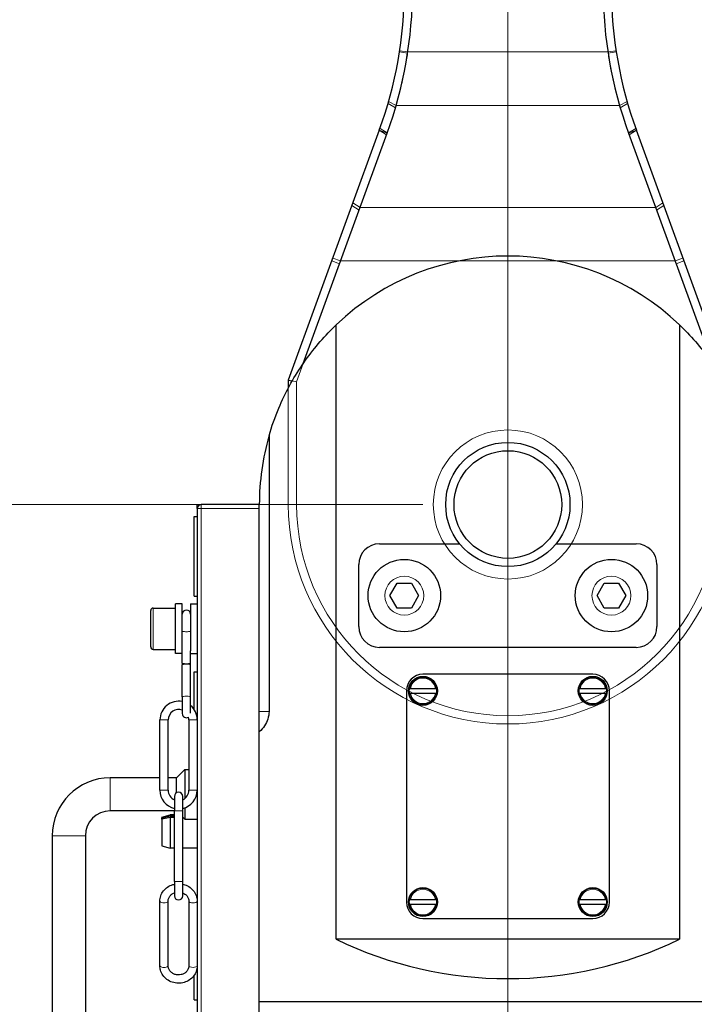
# Model space of a CAD drawing. Header units: millimetres. Extents: x 0 to 18279, y -668 to 2227.
# Tile 15 of 44: x 900 to 1062, y 1147 to 1385. Entities that reach past the tile are written whole.
import ezdxf

# ---------------------------------------------------------------- set-up
doc = ezdxf.new("R2010")
doc.units = ezdxf.units.MM
doc.header["$LTSCALE"] = 7.5
for name, color, linetype, lineweight in [('Dimension (ISO)', 7, 'Continuous', 9), ('Hidden (ISO)', 7, 'Continuous', 18), ('Hidden Narrow (ISO)', 7, 'Continuous', 9), ('Section Line (ISO)', 7, 'Continuous', 18), ('Visible (ISO)', 7, 'Continuous', 25), ('Visible Narrow (ISO)', 7, 'Continuous', 18)]:
    doc.layers.add(name, color=color, linetype=linetype, lineweight=lineweight)
doc.styles.add('Text 2_0 mm', font='ARIALN.TTF')
doc.dimstyles.new('Imenco', dxfattribs={"dimscale": 7.5, "dimtxt": 2, "dimasz": 2.5, "dimexe": 1.2, "dimexo": 1, "dimgap": 0.2, "dimtad": 1, "dimrnd": 1e-08, "dimtxsty": 'Text 2_0 mm', "dimcen": 0.09, "dimdle": 10, "dimclrd": 256, "dimclre": 256, "dimclrt": 256, "dimazin": 2, "dimtfac": 1, "dimtdec": 3, "dimtmove": 0, "dimatfit": 3, "dimfxl": 1, "dimtolj": 1, "dimlwd": -1, "dimlwe": -1, "dimarcsym": 0})

# ---------------------------------------------------------------- blocks, each defined once
blk = doc.blocks.new('*D22')
at = {"layer": 'Defpoints', "color": 0, "transparency": 16777216}
for p in [(1034.54, 1944.81), (1133.37, 967.81), (1377.08, 967.81)]:
    blk.add_point(p, dxfattribs=at)
at = {"layer": 'Dimension (ISO)', "transparency": 16777216}
for p, q in [((1042.04, 1944.81), (1386.08, 1944.81)), ((1377.08, 1926.06), (1377.08, 986.56)), ((1140.87, 967.81), (1386.08, 967.81))]:
    blk.add_line(p, q, dxfattribs=at)
for points in [[(1373.96, 1926.06), (1380.21, 1926.06), (1377.08, 1944.81)], [(1373.96, 986.56), (1380.21, 986.56), (1377.08, 967.81)]]:
    blk.add_solid(points, dxfattribs=at)
at = {"layer": 'Dimension (ISO)', "transparency": 16777216, "insert": (1360.26, 1442.73), "char_height": 15, "attachment_point": 1, "rotation": 90, "style": 'Text 2_0 mm'}
blk.add_mtext('\\A1;977', dxfattribs=at)
blk = doc.blocks.new('*D23')
at = {"layer": 'Defpoints', "color": 0, "transparency": 16777216}
for p in [(1034.54, 1944.81), (1434.54, 1944.81), (1017.37, 766.81)]:
    blk.add_point(p, dxfattribs=at)
at = {"layer": 'Dimension (ISO)', "transparency": 16777216}
for p, q in [((1042.04, 1944.81), (1443.54, 1944.81)), ((1434.54, 785.56), (1434.54, 1926.06)), ((1024.87, 766.81), (1443.54, 766.81))]:
    blk.add_line(p, q, dxfattribs=at)
for points in [[(1431.42, 1926.06), (1437.67, 1926.06), (1434.54, 1944.81)], [(1431.42, 785.56), (1437.67, 785.56), (1434.54, 766.81)]]:
    blk.add_solid(points, dxfattribs=at)
at = {"layer": 'Dimension (ISO)', "transparency": 16777216, "insert": (1417.73, 1338.01), "char_height": 15, "attachment_point": 1, "rotation": 90, "style": 'Text 2_0 mm'}
blk.add_mtext('\\A1;1178', dxfattribs=at)
blk = doc.blocks.new('*D30')
at = {"layer": 'Defpoints', "color": 0, "transparency": 16777216}
for p in [(1000.2, 1944.81), (821.93, 1267.81), (1004.37, 1267.81)]:
    blk.add_point(p, dxfattribs=at)
at = {"layer": 'Dimension (ISO)', "transparency": 16777216}
for p, q in [((992.7, 1944.81), (812.93, 1944.81)), ((821.93, 1926.06), (821.93, 1286.56)), ((996.87, 1267.81), (812.93, 1267.81))]:
    blk.add_line(p, q, dxfattribs=at)
for points in [[(818.8, 1926.06), (825.05, 1926.06), (821.93, 1944.81)], [(818.8, 1286.56), (825.05, 1286.56), (821.93, 1267.81)]]:
    blk.add_solid(points, dxfattribs=at)
at = {"layer": 'Dimension (ISO)', "transparency": 16777216, "insert": (805.11, 1592.69), "char_height": 15, "attachment_point": 1, "rotation": 90, "style": 'Text 2_0 mm'}
blk.add_mtext('\\A1;677', dxfattribs=at)
blk = doc.blocks.new('2dTransSection0')
at = {"layer": 'Section Line (ISO)', "linetype": 'Continuous'}
blk.add_line((135.65, 264.376), (135.65, 91.346), dxfattribs=at)

msp = doc.modelspace()

# ---------------------------------------------------------------- linework, layer by layer
at = {"layer": 'Hidden (ISO)'}
for p, q in [((988.06, 1357.073), (981.687, 1339.561)), ((988.228, 1357.532), (988.06, 1357.073)), ((1046.682, 1357.073), (1046.515, 1357.532)), ((1053.056, 1339.561), (1046.682, 1357.073)), ((966.371, 1297.46), (967.979, 1301.878)), ((964.371, 1295.938), (964.371, 1267.813)), ((965.314, 1297.647), (966.371, 1297.46)), ((966.371, 1267.813), (966.371, 1297.46))]:
    msp.add_line(p, q, dxfattribs=at)
msp.add_circle((1017.371, 1267.813), 18, dxfattribs=at)
for radius in [53, 51]:
    msp.add_arc((1017.371, 1267.813), radius, 180, 0, dxfattribs=at)
for points, knots in [([(993.175, 1376.801), (993.006, 1375.705), (992.818, 1374.603), (992.401, 1372.395), (992.174, 1371.289), (991.928, 1370.187), (991.66, 1368.985), (991.369, 1367.787), (990.844, 1365.782), (990.621, 1364.971), (990.388, 1364.165)], [23.1074402, 23.1074402, 23.1074402, 23.1074402, 23.4335157, 23.4335157, 23.7595911, 23.7595911, 23.7595911, 24.1147928, 24.1147928, 24.3585137, 24.3585137, 24.3585137, 24.3585137]), ([(1044.355, 1364.165), (1044.122, 1364.971), (1043.899, 1365.782), (1043.374, 1367.787), (1043.083, 1368.985), (1042.815, 1370.187), (1042.557, 1371.341), (1042.32, 1372.498), (1041.908, 1374.705), (1041.729, 1375.755), (1041.567, 1376.801)], [6.671411, 6.671411, 6.671411, 6.671411, 6.9151319, 6.9151319, 7.2703336, 7.2703336, 7.2703336, 7.6115533, 7.6115533, 7.9224845, 7.9224845, 7.9224845, 7.9224845]), ([(990.234, 1363.637), (990.109, 1363.211), (989.981, 1362.786), (989.665, 1361.763), (989.475, 1361.165), (989.279, 1360.569), (989.086, 1359.982), (988.887, 1359.396), (988.534, 1358.384), (988.382, 1357.958), (988.228, 1357.532)], [4.998370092, 4.998370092, 4.998370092, 4.998370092, 5.011443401, 5.011443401, 5.029912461, 5.029912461, 5.029912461, 5.048121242, 5.048121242, 5.061454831, 5.061454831, 5.061454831, 5.061454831]), ([(990.388, 1364.165), (990.362, 1364.077), (990.337, 1363.989), (990.286, 1363.813), (990.26, 1363.725), (990.234, 1363.637)], [24.358513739, 24.358513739, 24.358513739, 24.358513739, 24.385127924, 24.385127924, 24.41174211, 24.41174211, 24.41174211, 24.41174211]), ([(1044.509, 1363.637), (1044.483, 1363.725), (1044.457, 1363.813), (1044.406, 1363.989), (1044.381, 1364.077), (1044.355, 1364.165)], [6.618182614, 6.618182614, 6.618182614, 6.618182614, 6.6447968, 6.6447968, 6.671410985, 6.671410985, 6.671410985, 6.671410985]), ([(1046.515, 1357.532), (1046.332, 1358.036), (1046.153, 1358.54), (1045.803, 1359.553), (1045.631, 1360.06), (1045.464, 1360.569), (1045.297, 1361.078), (1045.134, 1361.588), (1044.815, 1362.611), (1044.66, 1363.123), (1044.509, 1363.637)], [1.221730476, 1.221730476, 1.221730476, 1.221730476, 1.237501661, 1.237501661, 1.253272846, 1.253272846, 1.253272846, 1.26904403, 1.26904403, 1.284815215, 1.284815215, 1.284815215, 1.284815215]), ([(981.453, 1338.919), (981.108, 1337.966), (980.759, 1337.006), (979.979, 1334.858), (979.547, 1333.668), (979.113, 1332.473), (978.719, 1331.388), (978.323, 1330.299), (977.613, 1328.347), (977.299, 1327.483), (976.985, 1326.62)], [1.30899694, 1.30899694, 1.30899694, 1.30899694, 1.36783469, 1.36783469, 1.43989663, 1.43989663, 1.43989663, 1.50534648, 1.50534648, 1.55711626, 1.55711626, 1.55711626, 1.55711626]), ([(981.687, 1339.561), (981.648, 1339.455), (981.609, 1339.348), (981.531, 1339.134), (981.492, 1339.027), (981.453, 1338.919)], [1.505767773, 1.505767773, 1.505767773, 1.505767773, 1.540924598, 1.540924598, 1.576081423, 1.576081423, 1.576081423, 1.576081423]), ([(1053.29, 1338.919), (1053.251, 1339.027), (1053.212, 1339.134), (1053.134, 1339.348), (1053.095, 1339.455), (1053.056, 1339.561)], [-5.54551375, -5.54551375, -5.54551375, -5.54551375, -5.510356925, -5.510356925, -5.4752001, -5.4752001, -5.4752001, -5.4752001]), ([(1057.758, 1326.62), (1057.444, 1327.483), (1057.13, 1328.347), (1056.42, 1330.299), (1056.024, 1331.388), (1055.63, 1332.473), (1055.196, 1333.668), (1054.763, 1334.858), (1053.984, 1337.006), (1053.635, 1337.966), (1053.29, 1338.919)], [-1.55711626, -1.55711626, -1.55711626, -1.55711626, -1.50534648, -1.50534648, -1.43989663, -1.43989663, -1.43989663, -1.36783469, -1.36783469, -1.30899694, -1.30899694, -1.30899694, -1.30899694])]:
    msp.add_open_spline(points, degree=3, knots=knots, dxfattribs=at)
at = {"layer": 'Hidden Narrow (ISO)'}
for p, q in [((991.199, 1377.106), (993.175, 1376.801)), ((993.222, 1377.106), (991.245, 1377.405)), ((993.222, 1377.106), (1041.521, 1377.106)), ((1043.498, 1377.405), (1041.521, 1377.106)), ((1041.567, 1376.801), (1043.544, 1377.106)), ((990.388, 1364.165), (988.593, 1365.145)), ((1046.15, 1365.145), (1044.355, 1364.165)), ((988.449, 1364.643), (990.234, 1363.637)), ((1044.355, 1364.165), (990.388, 1364.165)), ((1044.509, 1363.637), (1046.294, 1364.643)), ((986.341, 1358.173), (988.06, 1357.073)), ((988.228, 1357.532), (986.507, 1358.632)), ((1048.236, 1358.632), (1046.515, 1357.532)), ((1046.682, 1357.073), (1048.402, 1358.173)), ((979.734, 1340.02), (981.453, 1338.919)), ((981.687, 1339.561), (979.967, 1340.661)), ((981.687, 1339.561), (1053.056, 1339.561)), ((1054.776, 1340.661), (1053.056, 1339.561)), ((1053.29, 1338.919), (1055.009, 1340.02)), ((976.985, 1326.62), (975.114, 1327.328)), ((1059.629, 1327.328), (1057.758, 1326.62)), ((974.856, 1326.62), (976.736, 1325.936)), ((1057.758, 1326.62), (976.985, 1326.62)), ((1058.007, 1325.936), (1059.886, 1326.62)), ((964.371, 1267.813), (966.371, 1267.813))]:
    msp.add_line(p, q, dxfattribs=at)
at = {"layer": 'Visible (ISO)'}
for p, q in [((986.341, 1358.173), (964.371, 1297.813)), ((1070.371, 1297.813), (1048.402, 1358.173)), ((967.979, 1301.878), (988.22, 1357.489)), ((1046.523, 1357.489), (1066.764, 1301.878)), ((975.962, 1162.813), (975.962, 1311.232)), ((1058.781, 1311.232), (1058.781, 1162.813)), ((964.371, 1297.813), (965.314, 1297.647)), ((964.371, 1297.813), (964.371, 1295.938)), ((959.711, 1284.404), (959.711, 1217.813)), ((942.371, 1266.813), (942.371, 1267.813)), ((942.371, 1267.813), (943.371, 1267.813)), ((957.371, 1267.813), (943.371, 1267.813)), ((957.371, 1217.813), (957.371, 1267.813)), ((942.371, 1266.813), (942.371, 1028.813)), ((941.671, 1245.703), (941.671, 1264.923)), ((941.671, 1264.923), (942.371, 1264.923)), ((986.371, 1258.313), (1005.763, 1258.313)), ((1028.98, 1258.313), (1048.371, 1258.313)), ((981.371, 1238.313), (981.371, 1253.313)), ((1053.371, 1253.313), (1053.371, 1238.313)), ((988.907, 1245.813), (990.639, 1248.813)), ((990.639, 1248.813), (994.104, 1248.813)), ((994.104, 1248.813), (995.836, 1245.813)), ((1038.907, 1245.813), (1040.639, 1248.813)), ((1040.639, 1248.813), (1044.104, 1248.813)), ((1044.104, 1248.813), (1045.836, 1245.813)), ((937.171, 1231.813), (937.171, 1243.813)), ((938.771, 1243.813), (937.171, 1243.813)), ((938.771, 1232.441), (938.771, 1243.813)), ((940.771, 1243.813), (940.771, 1232.441)), ((940.771, 1243.813), (942.371, 1243.813)), ((941.671, 1245.703), (942.371, 1245.703)), ((990.639, 1242.813), (988.907, 1245.813)), ((995.836, 1245.813), (994.104, 1242.813)), ((1040.639, 1242.813), (1038.907, 1245.813)), ((1045.836, 1245.813), (1044.104, 1242.813)), ((931.171, 1233.413), (931.171, 1242.213)), ((931.771, 1242.813), (937.171, 1242.813)), ((994.104, 1242.813), (990.639, 1242.813)), ((1044.104, 1242.813), (1040.639, 1242.813)), ((931.771, 1232.813), (937.171, 1232.813)), ((938.771, 1231.813), (937.171, 1231.813)), ((938.771, 1229.525), (938.771, 1232.441)), ((940.771, 1229.525), (940.771, 1232.441)), ((940.771, 1231.813), (942.371, 1231.813)), ((1048.371, 1233.313), (986.371, 1233.313)), ((938.771, 1229.525), (938.771, 1229.101)), ((940.771, 1229.101), (940.771, 1229.525)), ((938.771, 1221.375), (938.771, 1229.101)), ((940.771, 1221.375), (940.771, 1229.101)), ((941.671, 1218.223), (941.671, 1227.423)), ((941.671, 1227.423), (942.371, 1227.423)), ((1037.871, 1226.813), (996.871, 1226.813)), ((992.871, 1222.813), (992.871, 1171.813)), ((993.638, 1223.413), (993.841, 1223.413)), ((993.841, 1222.213), (993.638, 1222.213)), ((993.841, 1223.413), (999.902, 1223.413)), ((999.902, 1222.213), (993.841, 1222.213)), ((999.902, 1223.413), (1000.105, 1223.413)), ((1000.105, 1222.213), (999.902, 1222.213)), ((1034.638, 1223.413), (1034.841, 1223.413)), ((1034.841, 1222.213), (1034.638, 1222.213)), ((1034.841, 1223.413), (1040.902, 1223.413)), ((1040.902, 1222.213), (1034.841, 1222.213)), ((1040.902, 1223.413), (1041.105, 1223.413)), ((1041.105, 1222.213), (1040.902, 1222.213)), ((1041.871, 1171.813), (1041.871, 1222.813)), ((938.771, 1221.375), (938.771, 1217.313)), ((940.771, 1217.455), (940.771, 1221.375)), ((957.371, 1212.886), (957.371, 1217.813)), ((933.371, 1198.813), (933.371, 1215.813)), ((935.371, 1198.813), (935.371, 1215.813)), ((940.371, 1215.813), (940.371, 1198.813)), ((957.371, 1147.813), (957.371, 1212.886)), ((937.371, 1201.813), (939.371, 1203.813)), ((939.371, 1203.813), (939.371, 1196.813)), ((939.371, 1203.813), (940.371, 1203.813)), ((933.371, 1201.813), (921.371, 1201.813)), ((937.371, 1201.813), (935.371, 1201.813)), ((937.371, 1198.179), (937.371, 1201.813)), ((936.871, 1197.313), (936.871, 1193.813)), ((938.871, 1193.813), (938.871, 1197.313)), ((936.871, 1193.813), (921.371, 1193.813)), ((936.871, 1176.813), (936.871, 1193.813)), ((938.871, 1176.813), (938.871, 1193.813)), ((939.371, 1194.57), (939.371, 1191.813)), ((933.871, 1192.319), (935.871, 1192.855)), ((933.871, 1192.157), (935.871, 1192.668)), ((933.871, 1192.319), (933.871, 1192.157)), ((935.871, 1192.248), (933.871, 1191.794)), ((933.871, 1191.794), (933.871, 1192.157)), ((933.871, 1191.794), (933.871, 1185.391)), ((935.871, 1192.855), (935.871, 1192.668)), ((936.871, 1192.855), (935.871, 1192.855)), ((935.871, 1192.668), (936.871, 1192.668)), ((936.871, 1192.248), (935.871, 1192.248)), ((935.871, 1192.248), (935.871, 1184.855)), ((938.871, 1192.313), (939.371, 1191.813)), ((938.936, 1192.248), (938.871, 1192.248)), ((939.371, 1191.813), (942.371, 1191.813)), ((907.371, 1187.813), (907.371, 1097.813)), ((915.371, 1187.813), (915.371, 1097.813)), ((933.871, 1185.391), (935.871, 1184.855)), ((936.871, 1184.855), (935.871, 1184.855)), ((942.371, 1184.855), (938.871, 1184.855)), ((936.871, 1176.813), (936.871, 1173.313)), ((938.871, 1173.313), (938.871, 1176.813)), ((993.638, 1172.413), (993.841, 1172.413)), ((993.841, 1172.413), (999.902, 1172.413)), ((999.902, 1172.413), (1000.105, 1172.413)), ((1034.638, 1172.413), (1034.841, 1172.413)), ((1034.841, 1172.413), (1040.902, 1172.413)), ((1040.902, 1172.413), (1041.105, 1172.413)), ((933.371, 1156.422), (933.371, 1172.019)), ((935.371, 1156.422), (935.371, 1172.019)), ((940.371, 1172.019), (940.371, 1156.422)), ((993.841, 1171.213), (993.638, 1171.213)), ((999.902, 1171.213), (993.841, 1171.213)), ((1000.105, 1171.213), (999.902, 1171.213)), ((1034.841, 1171.213), (1034.638, 1171.213)), ((1040.902, 1171.213), (1034.841, 1171.213)), ((1041.105, 1171.213), (1040.902, 1171.213)), ((996.871, 1167.813), (1037.871, 1167.813)), ((1058.781, 1162.813), (975.962, 1162.813)), ((941.671, 1148.203), (941.671, 1154.165)), ((941.671, 1148.203), (942.371, 1148.203)), ((957.371, 1147.813), (1077.371, 1147.813))]:
    msp.add_line(p, q, dxfattribs=at)
for centre, radius in [((1017.371, 1267.813), 15), ((1017.371, 1267.813), 13), ((992.371, 1245.813), 8.75), ((1042.371, 1245.813), 8.75), ((996.871, 1222.813), 3.5), ((1037.871, 1222.813), 3.5), ((996.871, 1171.813), 3.5), ((1037.871, 1171.813), 3.5)]:
    msp.add_circle(centre, radius, dxfattribs=at)
for centre, radius, start, end in [((892.371, 1392.375), 100, 340, 0), ((892.371, 1392.375), 102, 340, 0), ((1142.371, 1392.375), 102, 180, 200), ((1142.371, 1392.375), 100, 180, 200), ((1017.371, 1267.813), 60, 46.3573, 133.6427), ((1017.371, 1267.813), 60, 163.94792, 180), ((943.371, 1266.813), 1, 90, 180), ((986.371, 1253.313), 5, 90, 180), ((1048.371, 1253.313), 5, 0, 90), ((931.771, 1242.213), 0.6, 90, 180), ((939.771, 1241.313), 1, 0, 180), ((986.371, 1238.313), 5, 180, 270), ((1048.371, 1238.313), 5, 270, 0), ((931.771, 1233.413), 0.6, 180, 270), ((996.871, 1222.813), 4, 90, 180), ((1037.871, 1222.813), 4, 0, 90), ((996.871, 1222.813), 3.369, 169.7405, 190.2595), ((996.871, 1222.813), 3.369, 349.7405, 10.2595), ((1037.871, 1222.813), 3.369, 169.7405, 190.2595), ((1037.871, 1222.813), 3.369, 349.7405, 10.2595), ((937.871, 1215.813), 4.5, 78.46304, 180), ((937.871, 1215.813), 2.5, 68.8998, 180), ((937.871, 1215.813), 4.5, 0, 49.87597), ((939.771, 1217.313), 1, 180, 301.05198), ((937.871, 1215.813), 2.5, 0, 14.91111), ((921.371, 1187.813), 14, 90, 180), ((937.871, 1198.813), 4.5, 180, 257.16041), ((937.871, 1198.813), 2.5, 180, 246.42182), ((937.871, 1198.813), 4.5, 282.83959, 0), ((937.871, 1198.813), 2.5, 293.57818, 0), ((937.871, 1197.313), 1, 0, 180), ((921.371, 1187.813), 6, 90, 180), ((937.871, 1173.313), 1, 180, 0), ((996.871, 1171.813), 3.369, 169.7405, 190.2595), ((996.871, 1171.813), 3.369, 349.7405, 10.2595), ((1037.871, 1171.813), 3.369, 169.7405, 190.2595), ((1037.871, 1171.813), 3.369, 349.7405, 10.2595), ((996.871, 1171.813), 4, 180, 270), ((1037.871, 1171.813), 4, 270, 0), ((1017.371, 1248.313), 95, 244.15807, 295.84193)]:
    msp.add_arc(centre, radius, start, end, dxfattribs=at)
for points, knots in [([(959.711, 1284.404), (960.368, 1286.682), (961.157, 1288.92), (963.615, 1294.759), (965.516, 1298.245), (969.874, 1304.679), (972.332, 1307.626), (975.278, 1310.573), (975.617, 1310.904), (975.962, 1311.232)], [-17.0781022, -17.0781022, -17.0781022, -17.0781022, -16.3815918, -16.3815918, -15.2058812, -15.2058812, -14.0301706, -14.0301706, -13.8801955, -13.8801955, -13.8801955, -13.8801955]), ([(1058.781, 1311.232), (1059.125, 1310.904), (1059.465, 1310.573), (1062.411, 1307.626), (1064.869, 1304.679), (1069.227, 1298.245), (1071.128, 1294.759), (1073.586, 1288.92), (1074.375, 1286.682), (1075.032, 1284.404)], [-4.8528175, -4.8528175, -4.8528175, -4.8528175, -4.7028425, -4.7028425, -3.5271318, -3.5271318, -2.3514212, -2.3514212, -1.6549109, -1.6549109, -1.6549109, -1.6549109]), ([(959.711, 1217.813), (959.711, 1217.217), (959.611, 1216.585), (959.228, 1215.406), (958.948, 1214.857), (958.293, 1213.849), (957.853, 1213.336), (957.371, 1212.886)], [1.94911464, 1.94911464, 1.94911464, 1.94911464, 2.12781324, 2.12781324, 2.30651184, 2.30651184, 2.52032856, 2.52032856, 2.52032856, 2.52032856]), ([(933.371, 1172.019), (933.371, 1172.462), (933.447, 1172.904), (933.739, 1173.745), (933.957, 1174.143), (934.515, 1174.861), (934.857, 1175.178), (935.632, 1175.701), (936.068, 1175.904), (936.639, 1176.071), (936.755, 1176.1), (936.871, 1176.125)], [0, 0, 0, 0, 0.3085949, 0.3085949, 0.6198129, 0.6198129, 0.9372965, 0.9372965, 1.261377, 1.261377, 1.3426411, 1.3426411, 1.3426411, 1.3426411]), ([(938.871, 1176.125), (939.045, 1176.088), (939.217, 1176.042), (939.841, 1175.833), (940.273, 1175.611), (941.036, 1175.048), (941.369, 1174.709), (941.898, 1173.952), (942.098, 1173.536), (942.321, 1172.748), (942.371, 1172.384), (942.371, 1172.019)], [1.7989516, 1.7989516, 1.7989516, 1.7989516, 1.9197147, 1.9197147, 2.2478223, 2.2478223, 2.5710984, 2.5710984, 2.8874878, 2.8874878, 3.1415927, 3.1415927, 3.1415927, 3.1415927]), ([(935.371, 1172.019), (935.371, 1172.268), (935.419, 1172.516), (935.605, 1172.982), (935.741, 1173.201), (936.083, 1173.58), (936.284, 1173.743), (936.626, 1173.939), (936.746, 1173.997), (936.871, 1174.045)], [6.2831853, 6.2831853, 6.2831853, 6.2831853, 6.6343559, 6.6343559, 6.9740437, 6.9740437, 7.2944935, 7.2944935, 7.4545385, 7.4545385, 7.4545385, 7.4545385]), ([(938.871, 1174.045), (939.071, 1173.968), (939.258, 1173.868), (939.632, 1173.605), (939.809, 1173.433), (940.1, 1173.047), (940.211, 1172.832), (940.341, 1172.416), (940.371, 1172.218), (940.371, 1172.019)], [8.2534248, 8.2534248, 8.2534248, 8.2534248, 8.5084951, 8.5084951, 8.8193222, 8.8193222, 9.144303, 9.144303, 9.424778, 9.424778, 9.424778, 9.424778]), ([(942.371, 1156.422), (942.371, 1155.979), (942.296, 1155.537), (942.004, 1154.696), (941.786, 1154.297), (941.228, 1153.58), (940.886, 1153.263), (940.11, 1152.74), (939.675, 1152.537), (938.756, 1152.268), (938.271, 1152.203), (937.302, 1152.22), (936.817, 1152.302), (935.902, 1152.608), (935.47, 1152.83), (934.706, 1153.393), (934.374, 1153.732), (933.844, 1154.489), (933.645, 1154.905), (933.422, 1155.693), (933.371, 1156.057), (933.371, 1156.422)], [3.1415927, 3.1415927, 3.1415927, 3.1415927, 3.4501876, 3.4501876, 3.7614056, 3.7614056, 4.0788891, 4.0788891, 4.4029696, 4.4029696, 4.7314531, 4.7314531, 5.0613074, 5.0613074, 5.389415, 5.389415, 5.7126911, 5.7126911, 6.0290805, 6.0290805, 6.2831853, 6.2831853, 6.2831853, 6.2831853]), ([(940.371, 1156.422), (940.371, 1156.173), (940.324, 1155.925), (940.138, 1155.459), (940.002, 1155.24), (939.66, 1154.861), (939.459, 1154.698), (939.012, 1154.441), (938.769, 1154.345), (938.263, 1154.226), (938.001, 1154.201), (937.483, 1154.225), (937.227, 1154.273), (936.743, 1154.436), (936.517, 1154.551), (936.111, 1154.836), (935.934, 1155.008), (935.643, 1155.393), (935.532, 1155.609), (935.402, 1156.025), (935.371, 1156.223), (935.371, 1156.422)], [3.1415927, 3.1415927, 3.1415927, 3.1415927, 3.4927633, 3.4927633, 3.8324511, 3.8324511, 4.1529009, 4.1529009, 4.4607539, 4.4607539, 4.7627888, 4.7627888, 5.0635562, 5.0635562, 5.3669024, 5.3669024, 5.6777295, 5.6777295, 6.0027104, 6.0027104, 6.2831853, 6.2831853, 6.2831853, 6.2831853])]:
    msp.add_open_spline(points, degree=3, knots=knots, dxfattribs=at)
for points, weights in [([(993.557, 1223.413), (993.598, 1223.413), (993.638, 1223.413)], [1, 1.00007513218, 1]), ([(993.638, 1222.213), (993.598, 1222.213), (993.557, 1222.213)], [1, 1.00007513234, 1]), ([(1000.105, 1223.413), (1000.145, 1223.413), (1000.186, 1223.413)], [1, 1.00007513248, 1]), ([(1000.186, 1222.213), (1000.145, 1222.213), (1000.105, 1222.213)], [1, 1.0000751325, 1]), ([(1034.557, 1223.413), (1034.598, 1223.413), (1034.638, 1223.413)], [1, 1.0000751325, 1]), ([(1034.638, 1222.213), (1034.598, 1222.213), (1034.557, 1222.213)], [1, 1.00007513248, 1]), ([(1041.105, 1223.413), (1041.145, 1223.413), (1041.186, 1223.413)], [1, 1.00007513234, 1]), ([(1041.186, 1222.213), (1041.145, 1222.213), (1041.105, 1222.213)], [1, 1.00007513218, 1]), ([(993.557, 1172.413), (993.598, 1172.413), (993.638, 1172.413)], [1, 1.0000751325, 1]), ([(1000.105, 1172.413), (1000.145, 1172.413), (1000.186, 1172.413)], [1, 1.00007513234, 1]), ([(1034.557, 1172.413), (1034.598, 1172.413), (1034.638, 1172.413)], [1, 1.0000751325, 1]), ([(1041.105, 1172.413), (1041.145, 1172.413), (1041.186, 1172.413)], [1, 1.00007513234, 1]), ([(993.638, 1171.213), (993.598, 1171.213), (993.557, 1171.213)], [1, 1.00007513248, 1]), ([(1000.186, 1171.213), (1000.145, 1171.213), (1000.105, 1171.213)], [1, 1.00007513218, 1]), ([(1034.638, 1171.213), (1034.598, 1171.213), (1034.557, 1171.213)], [1, 1.00007513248, 1]), ([(1041.186, 1171.213), (1041.145, 1171.213), (1041.105, 1171.213)], [1, 1.00007513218, 1]), ([(957.371, 1123.978), (957.371, 1137.592), (957.371, 1147.813)], [1, 1.00684890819, 1])]:
    msp.add_rational_spline(points, weights, degree=2, dxfattribs=at)
at = {"layer": 'Visible Narrow (ISO)'}
for p, q in [((986.341, 1358.173), (988.22, 1357.489)), ((1048.402, 1358.173), (1046.523, 1357.489)), ((943.371, 1267.813), (943.371, 1266.813)), ((943.371, 1266.813), (942.371, 1266.813)), ((943.371, 1028.813), (943.371, 1266.813)), ((943.371, 1266.813), (957.371, 1266.813)), ((931.771, 1242.813), (931.771, 1232.813)), ((959.711, 1217.813), (957.371, 1217.813)), ((935.371, 1215.813), (933.371, 1215.813)), ((940.371, 1215.813), (942.371, 1215.813)), ((921.371, 1193.813), (921.371, 1201.813)), ((935.371, 1198.813), (933.371, 1198.813)), ((940.371, 1198.813), (942.371, 1198.813)), ((938.871, 1193.813), (936.871, 1193.813)), ((915.371, 1187.813), (907.371, 1187.813)), ((938.871, 1176.813), (936.871, 1176.813))]:
    msp.add_line(p, q, dxfattribs=at)
for centre in [(992.371, 1245.813), (1042.371, 1245.813)]:
    msp.add_circle(centre, 4.7, dxfattribs=at)
for centre, radius, start, end in [((996.871, 1222.813), 3.289, 10.51272, 169.48728), ((996.871, 1222.813), 3.089, 11.19922, 168.80078), ((1037.871, 1222.813), 3.289, 10.51272, 169.48728), ((1037.871, 1222.813), 3.089, 11.19922, 168.80078), ((996.871, 1222.813), 3.289, 190.51272, 349.48728), ((996.871, 1222.813), 3.089, 191.19922, 348.80078), ((1037.871, 1222.813), 3.289, 190.51272, 349.48728), ((1037.871, 1222.813), 3.089, 191.19922, 348.80078), ((996.871, 1171.813), 3.289, 10.51272, 169.48728), ((996.871, 1171.813), 3.089, 11.19922, 168.80078), ((1037.871, 1171.813), 3.289, 10.51272, 169.48728), ((1037.871, 1171.813), 3.089, 11.19922, 168.80078), ((996.871, 1171.813), 3.289, 190.51272, 349.48728), ((996.871, 1171.813), 3.089, 191.19922, 348.80078), ((1037.871, 1171.813), 3.289, 190.51272, 349.48728), ((1037.871, 1171.813), 3.089, 191.19922, 348.80078)]:
    msp.add_arc(centre, radius, start, end, dxfattribs=at)
for centre, major_axis, ratio, start_param, end_param in [((939.771, 1237.251), (-1, 0), 0.1606418, 0, 3.1415927), ((939.771, 1229.525), (-1, 0), 0.1606418, 0, 3.1415927), ((939.771, 1229.101), (-1, 0), 0.1606418, 3.1415927, 6.2831853), ((939.771, 1221.375), (-1, 0), 0.1606418, 3.1415927, 6.2831853), ((934.371, 1172.019), (-1, 0), 0.3977273, 0, 3.1415927), ((941.371, 1172.019), (1, 0), 0.3977273, 3.1415927, 6.2831853), ((934.371, 1156.422), (-1, 0), 0.3977273, 0, 3.1415927), ((941.371, 1156.422), (1, 0), 0.3977273, 3.1415927, 6.2831853)]:
    msp.add_ellipse(centre, major_axis=major_axis, ratio=ratio, start_param=start_param, end_param=end_param, dxfattribs=at)

# ---------------------------------------------------------------- block references
at = {"layer": 'Section Line (ISO)', "xscale": 7.5, "yscale": 7.5, "zscale": 7.5}
msp.add_blockref('2dTransSection0', (0, 0), dxfattribs=at)

# ---------------------------------------------------------------- dimensions: what is measured, and where the dimension line sits
at = {"layer": 'Dimension (ISO)'}
for base, p1, p2, picture, middle in [((821.927, 1267.813), (1000.2, 1944.813), (1004.371, 1267.813), '*D30', (821.927, 1606.313)), ((1434.543, 1944.813), (1017.371, 766.813), (1034.543, 1944.813), '*D23', (1434.543, 1355.813)), ((1377.08, 967.813), (1034.543, 1944.813), (1133.371, 967.813), '*D22', (1377.08, 1456.313))]:
    dim = msp.add_linear_dim(base=base, p1=p1, p2=p2, angle=90, dimstyle='Imenco', override={"dimgap": 0.2, "dimdec": 2, "dimtol": 0, "dimlim": 0, "dimtp": 0, "dimtm": 0, "dimtdec": 3, "dimtofl": 0, "dimatfit": 1}, dxfattribs=at)
    dim.commit()
    dim.dimension.update_dxf_attribs({"geometry": picture, "text_midpoint": middle, "dimtype": 160})

doc.saveas('drawing.dxf')
